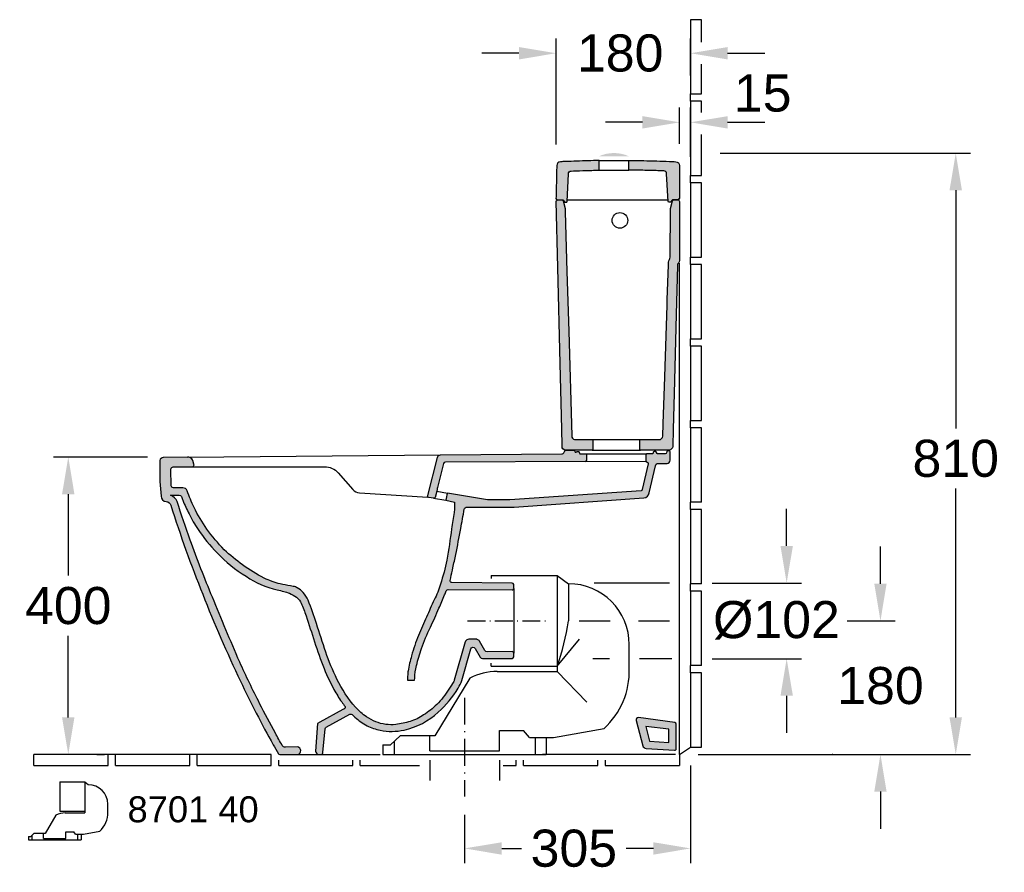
# Model space of a CAD drawing. Extents: x 184 to 7780, y -1169 to 3234.
# Tile 4 of 9: x 2303 to 3630, y 865 to 2013. Entities that reach past the tile are written whole.
import ezdxf

# ---------------------------------------------------------------- set-up
doc = ezdxf.new("R2010")
doc.units = 0
doc.linetypes.add('ACAD_ISO10W100', pattern=[18.5, 12, -3, 0.5, -3])
doc.layers.get('0').update_dxf_attribs({"linetype": 'CONTINUOUS'})
doc.layers.get('Defpoints').update_dxf_attribs({"linetype": 'CONTINUOUS'})
for name, color, linetype in [('PLANKOPF', 7, 'CONTINUOUS'), ('SCHNITT', 2, 'CONTINUOUS'), ('SCHNITT_Bemassung', 7, 'CONTINUOUS'), ('SCHNITT_Fliesen', 2, 'CONTINUOUS'), ('SCHNITT_Schraffur', 2, 'CONTINUOUS'), ('SCHNITT_Spüler', 7, 'CONTINUOUS')]:
    doc.layers.add(name, color=color, linetype=linetype)
doc.styles.get("Standard").update_dxf_attribs({"font": 'arial.ttf'})
doc.styles.add('STYL2', font='arial.ttf')
doc.dimstyles.get("Standard").update_dxf_attribs({"dimscale": 0, "dimtxt": 50, "dimasz": 50, "dimexe": 20, "dimexo": 25, "dimgap": 15, "dimtad": 0, "dimtih": 1, "dimtoh": 1, "dimdec": 0, "dimdsep": 46, "dimtxsty": 'STYL2', "dimcen": 3, "dimclrd": 256, "dimclre": 256, "dimclrt": 256, "dimadec": 0, "dimazin": 0, "dimtfac": 1, "dimtdec": 0, "dimtofl": 0, "dimtmove": 0, "dimatfit": 3, "dimfxl": 0, "dimtolj": 1, "dimtzin": 0, "dimarcsym": 0})

# ---------------------------------------------------------------- blocks, each defined once
blk = doc.blocks.new('*D18')
at = {"layer": 'Defpoints', "color": 0, "linetype": 'Continuous'}
for p in [(2500.5, 1424), (2368.6, 1023.3), (2532.2, 1023.3)]:
    blk.add_point(p, dxfattribs=at)
at = {"layer": 'SCHNITT_Bemassung', "linetype": 'Continuous', "lineweight": -2}
for p, q in [((2475.5, 1424), (2348.6, 1424)), ((2368.6, 1374), (2368.6, 1264.2)), ((2368.6, 1073.3), (2368.6, 1183.1)), ((2507.2, 1023.3), (2348.6, 1023.3))]:
    blk.add_line(p, q, dxfattribs=at)
at = {"layer": 'SCHNITT_Bemassung', "linetype": 'Continuous'}
for points in [[(2360.2, 1374), (2376.9, 1374), (2368.6, 1424)], [(2360.2, 1073.3), (2376.9, 1073.3), (2368.6, 1023.3)]]:
    blk.add_solid(points, dxfattribs=at)
at = {"layer": 'SCHNITT_Bemassung', "linetype": 'Continuous', "insert": (2368.6, 1223.6), "char_height": 50, "attachment_point": 5, "style": 'STYL2'}
blk.add_mtext('\\A1;400', dxfattribs=at)
blk = doc.blocks.new('*D19')
at = {"layer": 'Defpoints', "color": 0, "linetype": 'Continuous'}
for p in [(3222.2, 1833.4), (3192.5, 1023.3), (3564.7, 1023.3)]:
    blk.add_point(p, dxfattribs=at)
at = {"layer": 'SCHNITT_Bemassung', "linetype": 'Continuous', "lineweight": -2}
for p, q in [((3247.2, 1833.4), (3584.7, 1833.4)), ((3564.7, 1783.4), (3564.7, 1462.6)), ((3564.7, 1073.3), (3564.7, 1381.5)), ((3217.5, 1023.3), (3584.7, 1023.3))]:
    blk.add_line(p, q, dxfattribs=at)
at = {"layer": 'SCHNITT_Bemassung', "linetype": 'Continuous'}
for points in [[(3556.3, 1783.4), (3573, 1783.4), (3564.7, 1833.4)], [(3556.3, 1073.3), (3573, 1073.3), (3564.7, 1023.3)]]:
    blk.add_solid(points, dxfattribs=at)
at = {"layer": 'SCHNITT_Bemassung', "linetype": 'Continuous', "insert": (3564.7, 1422), "char_height": 50, "attachment_point": 5, "style": 'STYL2'}
blk.add_mtext('\\A1;810', dxfattribs=at)
blk = doc.blocks.new('*D20')
at = {"layer": 'Defpoints', "color": 0, "linetype": 'Continuous'}
for p in [(3207.2, 1968.1), (3207.2, 1913.3), (3026, 1820.3)]:
    blk.add_point(p, dxfattribs=at)
at = {"layer": 'SCHNITT_Bemassung', "linetype": 'Continuous', "lineweight": -2}
for p, q in [((3026, 1845.3), (3026, 1988.1)), ((3207.2, 1938.3), (3207.2, 1988.1)), ((2976, 1968.1), (2926, 1968.1)), ((3257.2, 1968.1), (3307.2, 1968.1))]:
    blk.add_line(p, q, dxfattribs=at)
at = {"layer": 'SCHNITT_Bemassung', "linetype": 'Continuous'}
for points in [[(2976, 1976.4), (2976, 1959.7), (3026, 1968.1)], [(3257.2, 1976.4), (3257.2, 1959.7), (3207.2, 1968.1)]]:
    blk.add_solid(points, dxfattribs=at)
at = {"layer": 'SCHNITT_Bemassung', "linetype": 'Continuous', "insert": (3112.4, 1968.1), "char_height": 50, "attachment_point": 5, "style": 'STYL2'}
blk.add_mtext('\\A1;180', dxfattribs=at)
blk = doc.blocks.new('*D21')
at = {"layer": 'Defpoints', "color": 0, "linetype": 'Continuous'}
for p in [(3207.2, 1875), (3192.5, 1821), (3207.2, 1803.3)]:
    blk.add_point(p, dxfattribs=at)
at = {"layer": 'SCHNITT_Bemassung', "linetype": 'Continuous', "lineweight": -2}
for p, q in [((3192.5, 1846), (3192.5, 1895)), ((3207.2, 1828.3), (3207.2, 1895)), ((3142.5, 1875), (3092.5, 1875)), ((3257.2, 1875), (3307.2, 1875))]:
    blk.add_line(p, q, dxfattribs=at)
at = {"layer": 'SCHNITT_Bemassung', "linetype": 'Continuous'}
for points in [[(3142.5, 1883.3), (3142.5, 1866.6), (3192.5, 1875)], [(3257.2, 1883.3), (3257.2, 1866.6), (3207.2, 1875)]]:
    blk.add_solid(points, dxfattribs=at)
at = {"layer": 'SCHNITT_Bemassung', "linetype": 'Continuous', "insert": (3304.5, 1914.1), "char_height": 50, "attachment_point": 5, "style": 'STYL2'}
blk.add_mtext('\\A1;15', dxfattribs=at)
blk = doc.blocks.new('*D6')
at = {"layer": 'Defpoints', "color": 0, "linetype": 'Continuous'}
for p in [(3207.2, 1033.3), (2902.7, 966.8), (3207.2, 896.7)]:
    blk.add_point(p, dxfattribs=at)
at = {"layer": 'SCHNITT_Bemassung', "linetype": 'Continuous', "lineweight": -2}
for p, q in [((3207.2, 1008.3), (3207.2, 876.7)), ((2902.7, 941.8), (2902.7, 876.7)), ((2952.7, 896.7), (2979.6, 896.7)), ((3157.2, 896.7), (3120.4, 896.7))]:
    blk.add_line(p, q, dxfattribs=at)
at = {"layer": 'SCHNITT_Bemassung', "linetype": 'Continuous'}
for points in [[(2952.7, 905), (2952.7, 888.3), (2902.7, 896.7)], [(3157.2, 905), (3157.2, 888.3), (3207.2, 896.7)]]:
    blk.add_solid(points, dxfattribs=at)
at = {"layer": 'SCHNITT_Bemassung', "linetype": 'Continuous', "insert": (3050, 896.7), "char_height": 50, "attachment_point": 5, "style": 'STYL2'}
blk.add_mtext('\\A1;305', dxfattribs=at)
blk = doc.blocks.new('*D7')
at = {"layer": 'Defpoints', "color": 0, "linetype": 'Continuous'}
for p in [(3408.1, 1203.3), (3463.2, 1203.3), (3217.5, 1023.3)]:
    blk.add_point(p, dxfattribs=at)
at = {"layer": 'SCHNITT_Bemassung', "linetype": 'Continuous', "lineweight": -2}
for p, q in [((3463.2, 1253.3), (3463.2, 1303.3)), ((3433.1, 1203.3), (3483.2, 1203.3)), ((3242.5, 1023.3), (3483.2, 1023.3)), ((3463.2, 973.3), (3463.2, 923.3))]:
    blk.add_line(p, q, dxfattribs=at)
at = {"layer": 'SCHNITT_Bemassung', "linetype": 'Continuous'}
for points in [[(3454.9, 1253.3), (3471.5, 1253.3), (3463.2, 1203.3)], [(3454.9, 973.3), (3471.5, 973.3), (3463.2, 1023.3)]]:
    blk.add_solid(points, dxfattribs=at)
at = {"layer": 'SCHNITT_Bemassung', "linetype": 'Continuous', "insert": (3463.2, 1115.8), "char_height": 50, "attachment_point": 5, "style": 'STYL2'}
blk.add_mtext('\\A1;180', dxfattribs=at)

msp = doc.modelspace()

# ---------------------------------------------------------------- hatches: boundary and pattern name
at = {"layer": 'SCHNITT_Schraffur', "linetype": 'Continuous'}
h = msp.add_hatch(color=256, dxfattribs=at)
h.dxf.hatch_style = 1
h.paths.add_polyline_path([(3026, 1768.5), (3026, 1768.5, -0.396649), (3027.9, 1770.5), (3027.9, 1770.7, -0.471693), (3025.9, 1773.1, -0.000972), (3026.4, 1792.9, -0.001012), (3026.8, 1809.8, -0.011304), (3027, 1816.9, -0.379593), (3031.8, 1821.8, -0.012398), (3038.9, 1822.1, -0.00226), (3053.7, 1822.7, -0.00244), (3069.6, 1823.2, -0.003497), (3083.1, 1823.5), (3083.9, 1823.5), (3083.9, 1810.5, 0.001497), (3074.2, 1810.3, 0.002526), (3057.8, 1809.8, 0.001753), (3046.5, 1809.4, 0.38954), (3042.6, 1805.6), (3040.9, 1768.2, -0.400971), (3039.9, 1767.2), (3038.7, 1767.2, -0.238569), (3037.5, 1767.9), (3035.7, 1770.3, 0.428807), (3034.2, 1770.5, -0.279539), (3035.4, 1769.4), (3038.3, 1758.7), (3038.3, 1758.5, 0.060009), (3038.2, 1758.9), (3035.4, 1769.4, 0.337617), (3033.9, 1770.5), (3028.1, 1770.5, 0.430735)])
h = msp.add_hatch(color=256, dxfattribs=at)
h.dxf.hatch_style = 1
h.paths.add_polyline_path([(3192.2, 1816.9, 0.399388), (3187.5, 1821.9, 0.002281), (3178.7, 1822.3, 0.001686), (3161.6, 1822.9, 0.003608), (3144.1, 1823.4, 0.000795), (3132.8, 1823.5, 0.002358), (3124.3, 1823.6), (3124.3, 1810.6, -0.002589), (3140.6, 1810.4, -0.003047), (3160.8, 1809.9, -0.001675), (3171.1, 1809.6, -0.385201), (3175, 1805.8), (3177.3, 1768.2, 0.40197), (3178.2, 1767.4), (3180, 1767.5, 0.232014), (3180.9, 1768), (3182.5, 1770.3, -0.247182), (3183.3, 1770.7), (3190.2, 1770.7, 0.41421), (3192.2, 1772.7)])
h = msp.add_hatch(color=256, dxfattribs=at)
h.dxf.hatch_style = 1
h.paths.add_polyline_path([(3043, 1593.6), (3040.7, 1673.9), (3038.4, 1754.3), (3038.3, 1758.5, 0.060009), (3038.2, 1758.9), (3035.4, 1769.4, 0.337617), (3033.9, 1770.5), (3028.1, 1770.5, 0.430735), (3026, 1768.5), (3028.2, 1679.4), (3031.4, 1550), (3033.6, 1461.5), (3034.1, 1439.5), (3034.1, 1437.6, 0.383951), (3038.7, 1433.5), (3074.8, 1433.5, 0.39201), (3075.7, 1434.5), (3075.7, 1447.5), (3050.8, 1447.5, -0.321754), (3047.1, 1452.4)])
h = msp.add_hatch(color=256, dxfattribs=at)
h.dxf.hatch_style = 1
h.paths.add_polyline_path([(3192.2, 1768.5, 0.414217), (3190.2, 1770.5), (3184.6, 1770.5, 0.345795), (3183.1, 1769.4), (3180.2, 1758.9, 0.071397), (3180.2, 1758.3), (3179.8, 1693.4, -0.152152), (3178.7, 1690, 0.145103), (3177.6, 1686.7), (3177.5, 1682.7), (3175.9, 1636.1), (3175.6, 1628.6), (3172.4, 1532.2), (3170.2, 1468.8), (3169.7, 1452.3, -0.404356), (3164.7, 1447.5), (3138.7, 1447.5), (3138.7, 1434.5, 0.436772), (3139.8, 1433.5), (3178.3, 1433.5, 0.406764), (3183.3, 1438.4), (3183.9, 1461.8), (3185.1, 1509.8), (3187.8, 1615.9), (3189.5, 1682, -0.185236), (3190.9, 1685.3, 0.191837), (3192.2, 1688.8)])
h = msp.add_hatch(color=256, dxfattribs=at)
h.dxf.hatch_style = 1
h.paths.add_polyline_path([(2510.1, 1410.7), (2536.1, 1411, 0.389311), (2538.1, 1413.5, 0.039494), (2537.8, 1414.5), (2536.4, 1418.8, 0.348198), (2529.3, 1424), (2495.9, 1423.3, 0.365464), (2492.2, 1419.5, 0.007744), (2491.9, 1410.9, 0.030768), (2493.8, 1370.2, 0.33986), (2500.6, 1363.9, -0.318323), (2506.6, 1359.2, 0.03259), (2600.6, 1122, 0.018272), (2644.9, 1036.4, 0.002651), (2651.9, 1024.3, 0.28041), (2653.7, 1023.3), (2669.9, 1023.3, -0.00013), (2676, 1023.3), (2678.3, 1023.3, 0.956188), (2675.3, 1033.4), (2661.3, 1033.3, -0.371832), (2657, 1035.4, -0.003607), (2647.7, 1051.9, -0.008642), (2626.5, 1091.9, -0.011746), (2599.7, 1147.8, -0.006828), (2562.8, 1235.1, -0.010772), (2532.9, 1312.2, -0.008866), (2515.4, 1364.1, 0.205344), (2506.3, 1372.6), (2517.7, 1372.6, -0.386906), (2521.6, 1369.5, 0.004714), (2523, 1365.7, 0.025152), (2532, 1346.2, 0.026952), (2543.5, 1326.5, 0.047593), (2569.1, 1295, 0.065054), (2608.3, 1263.3, 0.10027), (2650.1, 1245.2, -0.006501), (2658.4, 1243.1, -0.01711), (2664.6, 1241.2, -0.086592), (2676.2, 1235.1, -0.054305), (2680.2, 1231, -0.064258), (2687.6, 1214.4, -0.006131), (2699.3, 1178.7, 0.015512), (2711.6, 1143.4, 0.033759), (2727.1, 1110.1, 0.025183), (2737.1, 1094.1, 0.012217), (2741.5, 1088, -0.515939), (2740.7, 1084.9, 0.003426), (2738.3, 1083.6), (2707.7, 1066.6), (2704.5, 1065.2), (2701.9, 1027.8, 0.471636), (2708.4, 1023.3), (2709.3, 1023.3, 0.347553), (2711.8, 1026), (2714.8, 1059.4), (2747.4, 1077.2, -0.415122), (2751.8, 1076.5, 0.010463), (2755, 1073.5, 0.067486), (2771.3, 1062, 0.067466), (2788.9, 1055.9, 0.104786), (2821.1, 1056.2, 0.13138), (2867.3, 1080.3, 0.080824), (2893.9, 1112.6, 0.034976), (2899.2, 1123.1), (2911.3, 1165.6, -0.665427), (2916.8, 1166.2), (2923.6, 1154.3, 0.272638), (2926.7, 1152.5), (2967, 1152.8, 0.41166), (2969, 1154.8), (2969, 1159.8, 0.416315), (2967, 1161.8), (2933, 1161.6, -0.27222), (2930, 1163.4), (2922.8, 1175.9, 0.205157), (2919.7, 1178.3, 0.064224), (2918.4, 1178.5), (2908.2, 1178.5, 0.275035), (2904, 1175.9, 0.057368), (2903.6, 1174.9), (2888.8, 1122.9, -0.013332), (2881.6, 1111.3, -0.052367), (2865.3, 1090.7, -0.048905), (2847.5, 1076.5, -0.058996), (2829.3, 1067.6, -0.012367), (2810.1, 1063.6, -0.05415), (2796.4, 1063.8, -0.114081), (2770.2, 1074.2, -0.056876), (2755.8, 1086.8, -0.069931), (2730.7, 1124.8, -0.032198), (2715.3, 1162.2, -0.005699), (2703.1, 1199.7, 0.026093), (2691.8, 1231, 0.071975), (2685, 1241.7, 0.092946), (2677.3, 1247.8, 0.071442), (2670.8, 1250.1, -0.015357), (2654.2, 1253, -0.046929), (2632.5, 1260.9, -0.030958), (2603.4, 1278.7, -0.029067), (2578.7, 1299.2, -0.036366), (2555.4, 1327, -0.04201), (2538.2, 1356, -0.028318), (2528.9, 1378.6, 0.280888), (2522.8, 1382.6, 0.018937), (2510.7, 1382.6, -0.416494), (2507.4, 1385.4), (2506.9, 1404.8, -0.481835)])
h = msp.add_hatch(color=256, dxfattribs=at)
h.dxf.hatch_style = 1
h.paths.add_polyline_path([(3144.1, 1368.9, 0.36323), (3151.4, 1376), (3159.9, 1412.4, -0.333391), (3163.4, 1415.4), (3175.6, 1415.5, 0.390462), (3179.9, 1419.6), (3179.6, 1431, 0.449164), (3177.9, 1432.4), (3176.4, 1432.5, 0.404286), (3175.3, 1431.6), (3174.9, 1429.8, -0.317562), (3173.2, 1428.2), (3163.1, 1428.2, -0.238246), (3162.3, 1428.6), (3160.9, 1431, 0.267949), (3160, 1431.5), (3158.1, 1431.5, 0.378866), (3157.1, 1430.6), (3156.9, 1429.1, -0.378899), (3155.9, 1428.2), (3148.2, 1428.2, 0.420834), (3147.2, 1427.2), (3147.2, 1419.2, 0.342872), (3148.7, 1417.3, -0.407589), (3150.2, 1414.9), (3142.1, 1380.2, -0.307118), (3140.5, 1378.6), (2963.7, 1366.3), (2933.4, 1366.3), (2879.5, 1375.4, 0.020122), (2877.3, 1365.7), (2889.1, 1363.4), (2889.2, 1353.7), (2888.5, 1349.5, 0.006654), (2885.3, 1327.4, -0.01216), (2878.6, 1285.2, -0.039972), (2870.1, 1252.6, -0.042888), (2861.9, 1231.6, 0.011384), (2851.4, 1208.5, -0.004825), (2840.5, 1183.7, 0.026382), (2831.3, 1156.2, 0.037385), (2826.6, 1135.8, 0.011936), (2826.1, 1130.8, 0.014254), (2825.8, 1123.6), (2835.4, 1123.6), (2835.5, 1125.9, -0.058354), (2837.9, 1143, -0.01759), (2844.8, 1166, -0.030274), (2856.6, 1194.9, 0.008711), (2868.2, 1220.3, 0.005955), (2875.8, 1238.2, 0.011857), (2877.9, 1243.7, -0.31643), (2880.7, 1245.7), (2967, 1245.1, 0.41634), (2969, 1247.1), (2969, 1252.1, 0.41166), (2967, 1254.1), (2885.4, 1254.8, -0.478932), (2883.2, 1257.6, 0.000352), (2884.1, 1261.5, 0.002247), (2887, 1274.7, 0.00291), (2890.8, 1292.5, 0.005853), (2897.5, 1327.6, 0.001595), (2902.2, 1353.7, -0.419935), (2905.9, 1356.3), (2964.1, 1356.3, 0.034921), (2969.7, 1356.6)])
h = msp.add_hatch(color=256, dxfattribs=at)
h.dxf.hatch_style = 1
h.paths.add_polyline_path([(3067.2, 1427.2, 0.414157), (3066.2, 1428.2), (3057.6, 1428.2), (3057.3, 1430.6, 0.378866), (3056.3, 1431.5), (3054.4, 1431.5, 0.105913), (3053.2, 1430.8, -0.575917), (3051.3, 1431.3, -0.044678), (3051.1, 1432.1, 0.380174), (3049.8, 1433.2), (3040, 1433.2, 0.32441), (3036.8, 1430.6, -0.34566), (3033.9, 1428.2), (2870.2, 1427.2, 0.292776), (2866.2, 1423.5), (2852.9, 1371.7, 0.403594), (2854.4, 1369.7), (2861.3, 1368.5, 0.381424), (2863.1, 1369.9), (2865.2, 1377.9), (2865.6, 1380.1, 0.052684), (2866.1, 1382.8), (2874.5, 1415.4, -0.341925), (2876.9, 1417.3), (3065.2, 1418.2, 0.408038), (3067.2, 1420.2)])
h = msp.add_hatch(color=256, dxfattribs=at)
h.dxf.hatch_style = 1
h.paths.add_polyline_path([(3186.2, 1066.3), (3137.3, 1072.9, 0.533833), (3134, 1069.1), (3142.9, 1035.1, 0.323211), (3147.4, 1031.4), (3185.8, 1028.9, 0.433668), (3187.9, 1030.9), (3187.9, 1064.3, 0.375303)])
h.paths.add_polyline_path([(3146.9, 1061.1), (3177.9, 1057.3), (3177.9, 1039.4), (3151.8, 1041.1)], flags=16)
at = {"layer": 'SCHNITT_Spüler'}
h = msp.add_hatch(color=7, dxfattribs=at)
edge = h.paths.add_edge_path()
edge.add_line((3084, 1829.3), (3124, 1829.3))
edge.add_arc((3104, 1784.4), 49.2, 66, 114)

# ---------------------------------------------------------------- linework, layer by layer
at = {"linetype": 'Continuous'}
for p, q in [((3178.9, 1254.3), (3077.5, 1254.3)), ((3057.3, 1203.3), (3098.9, 1203.3)), ((3137.3, 1203.3), (3178.9, 1203.3)), ((3098.2, 1152.3), (3075.4, 1152.3)), ((3182.1, 1152.3), (3138.3, 1152.3))]:
    msp.add_line(p, q, dxfattribs=at)
at = {"color": 3, "ltscale": 0.5}
for p, q in [((2357.4, 986.2), (2390.7, 986.2)), ((2357.4, 986.2), (2357.4, 946.9)), ((2390.7, 986.2), (2390.7, 946.9)), ((2390.7, 986.2), (2395.5, 982.7)), ((2422, 945.8), (2422, 956.2)), ((2357.4, 946.9), (2390.7, 946.9)), ((2364.6, 944.6), (2390.7, 944.6)), ((2351.7, 941.7), (2337.5, 916.6)), ((2322.3, 916.6), (2318.1, 912.7)), ((2337.5, 916.6), (2322.3, 916.6)), ((2335.2, 910.1), (2335.2, 916.6)), ((2365.5, 910.1), (2365.5, 918.9)), ((2365.5, 918.9), (2376, 918.9)), ((2378.5, 915.9), (2376, 918.9)), ((2378.5, 915.9), (2389.1, 915.9)), ((2381, 915.9), (2381, 908.5)), ((2385.9, 915.9), (2385.9, 908.5)), ((2389.1, 915.9), (2411, 919.8)), ((2314.9, 912.7), (2314.9, 908.5)), ((2314.9, 912.7), (2318.1, 912.7)), ((2314.9, 908.5), (2385.9, 908.5)), ((2319.7, 914.3), (2319.7, 908.5)), ((2335.2, 910.1), (2365.5, 910.1))]:
    msp.add_line(p, q, dxfattribs=at)
msp.add_lwpolyline([(2390.7, 946.9), (2390.7, 944.6)], dxfattribs=at)
for centre, radius, start, end in [((2395.5, 956.2), 26.4, 0, 90), ((2366.1, 907.6), 37, 92.3946, 112.9662), ((2388.3, 944.7), 33.7, 312.3493, 1.8562)]:
    msp.add_arc(centre, radius, start, end, dxfattribs=at)
at = {"layer": 'SCHNITT', "color": 2, "ltscale": 0.5}
msp.add_line((3192.5, 1023.3), (3192.5, 1685.4), dxfattribs=at)
at = {"layer": 'SCHNITT', "color": 2}
for p, q in [((2938.4, 1264.3), (3027.7, 1264.3)), ((2938.4, 1264.3), (2938.4, 1260.3)), ((3027.7, 1264.3), (3042.7, 1253.3)), ((3124.7, 1138.8), (3124.7, 1171.3)), ((2938.4, 1142.3), (2938.4, 1146.2)), ((2938.4, 1142.3), (3027.7, 1142.3)), ((3027.7, 1142.3), (3027.7, 1135.3)), ((2946.7, 1135.3), (3027.7, 1135.3)), ((2910, 1126.3), (2862.7, 1048.3)), ((2949.7, 1028.3), (2949.7, 1055.5)), ((2949.7, 1055.5), (2982.3, 1055.5)), ((2990, 1046.3), (2982.3, 1055.5)), ((3022.7, 1046.3), (3090.7, 1058.3)), ((2792.7, 1036.3), (2792.7, 1023.3)), ((2815.7, 1048.3), (2802.7, 1036.3)), ((2807.7, 1041.3), (2807.7, 1023.3)), ((2862.7, 1048.3), (2815.7, 1048.3)), ((2855.7, 1028.3), (2855.7, 1048.3)), ((2990, 1046.3), (3022.7, 1046.3)), ((2997.7, 1046.3), (2997.7, 1023.3)), ((3012.7, 1046.3), (3012.7, 1023.3)), ((3187.2, 1023.3), (3007.7, 1023.3)), ((2855.7, 1015.8), (2855.7, 988.3)), ((2949.7, 1015.8), (2949.7, 988.3))]:
    msp.add_line(p, q, dxfattribs=at)
at = {"layer": 'SCHNITT', "color": 1}
for p, q in [((3027.7, 1264.3), (3027.7, 1142.3)), ((3042.7, 1253.3), (3042.7, 1203.3)), ((3042.7, 1253.3), (3042.7, 1253.3)), ((3027.7, 1142.3), (3057.7, 1178.8)), ((3027.7, 1135.3), (3067.7, 1093.8)), ((2792.7, 1023.3), (3012.7, 1023.3)), ((2855.7, 1028.3), (2949.7, 1028.3))]:
    msp.add_line(p, q, dxfattribs=at)
at = {"layer": 'SCHNITT', "color": 1, "linetype": 'ACAD_ISO10W100', "ltscale": 2}
msp.add_line((2906.7, 1203.3), (3013.4, 1203.3), dxfattribs=at)
at = {"layer": 'SCHNITT', "color": 1, "linetype": 'ACAD_ISO10W100', "ltscale": 3}
msp.add_line((2902.7, 1099.7), (2902.7, 966.8), dxfattribs=at)
at = {"layer": 'SCHNITT'}
for p, q in [((2792.7, 1036.3), (2802.7, 1036.3)), ((2669.9, 1023.3), (2789, 1023.3))]:
    msp.add_line(p, q, dxfattribs=at)
at = {"layer": 'SCHNITT', "linetype": 'Continuous'}
for points in [[(3083.9, 1810.5), (3083.9, 1823.5), (3083.1, 1823.5, 0.003497), (3069.6, 1823.2, 0.00244), (3053.7, 1822.7, 0.00226), (3038.9, 1822.1, 0.012398), (3031.8, 1821.8, 0.379593), (3027, 1816.9, 0.011304), (3026.8, 1809.8, 0.001012), (3026.4, 1792.9, 0.001005), (3025.9, 1772.4, 0.371403), (3027.9, 1770.7), (3034.9, 1770.7, -0.238572), (3035.7, 1770.3), (3037.5, 1767.9, 0.238567), (3038.7, 1767.2), (3039.9, 1767.2, 0.40097), (3040.9, 1768.2), (3042.6, 1805.6, -0.38954), (3046.5, 1809.4, -0.001753), (3057.8, 1809.8, -0.002526), (3074.2, 1810.3, -0.001497), (3083.9, 1810.5, 3.588012)], [(3124.3, 1810.6), (3124.3, 1823.6), (3124.7, 1823.6, -0.002257), (3132.8, 1823.5, -0.000795), (3144.1, 1823.4, -0.003608), (3161.6, 1822.9, -0.001686), (3178.7, 1822.3, -0.002281), (3187.5, 1821.9, -0.399388), (3192.2, 1816.9), (3192.2, 1772.7, -0.41421), (3190.2, 1770.7), (3183.3, 1770.7, 0.247182), (3182.5, 1770.3), (3180.9, 1768, -0.247427), (3179.9, 1767.5), (3178.2, 1767.4, -0.40197), (3177.3, 1768.2), (3175, 1805.8, 0.385201), (3171.1, 1809.6, 0.001675), (3160.8, 1809.9, 0.003047), (3140.6, 1810.4, 0.002589), (3124.3, 1810.6, -8.917275)], [(3043, 1593.6), (3047.1, 1452.4, 0.321754), (3050.8, 1447.5), (3075.7, 1447.5), (3075.7, 1447.5), (3075.7, 1434.5, -0.39201), (3074.8, 1433.5), (3038.7, 1433.5, -0.430255), (3034.1, 1438.4), (3034.1, 1439.5), (3033.6, 1461.5), (3031.4, 1550), (3028.2, 1679.4), (3026, 1768.5, -0.396586), (3027.9, 1770.5), (3033.9, 1770.5, -0.337614), (3035.4, 1769.4), (3038.2, 1758.9, -0.060009), (3038.3, 1758.5), (3038.4, 1754.3), (3040.7, 1673.9), (3043, 1593.6)], [(2535.6, 1410.9), (2713.9, 1411, -0.216392), (2732.4, 1402.6), (2751.9, 1380.1, 0.220362), (2761.2, 1376), (2853.3, 1370)], [(3187.9, 1030.9), (3187.9, 1064.3, 0.375303), (3186.2, 1066.3), (3137.3, 1072.9, 0.533833), (3134, 1069.1), (3142.9, 1035.1, 0.323211), (3147.4, 1031.4), (3185.8, 1028.9, 0.433644), (3187.9, 1030.9, 0.073993)]]:
    msp.add_lwpolyline(points, format="xyb", dxfattribs=at)
at = {"layer": 'SCHNITT', "color": 1}
for points in [[(3083.9, 1823.5), (3124.3, 1823.6)], [(3083.9, 1810.5), (3124.3, 1810.6)], [(3041, 1770.7), (3177.2, 1770.7)], [(3075.7, 1447.5), (3138.7, 1447.5)], [(3074.7, 1433.5), (3139.7, 1433.5)], [(3066.2, 1428.2), (3148.2, 1428.2)]]:
    msp.add_lwpolyline(points, dxfattribs=at)
at = {"layer": 'SCHNITT', "linetype": 'Continuous', "flags": 128}
for points in [[(3175.6, 1628.6), (3175.9, 1636.1), (3177.5, 1682.7), (3177.5, 1682.7), (3177.6, 1686.7, -0.145103), (3178.7, 1690, 0.152152), (3179.8, 1693.4), (3180.2, 1758.3, -0.071397), (3180.2, 1758.9), (3183.1, 1769.4, -0.338033), (3184.6, 1770.5), (3190.2, 1770.5, -0.414214), (3192.2, 1768.5), (3192.2, 1688.8, -0.191837), (3190.9, 1685.3, 0.185236), (3189.5, 1682), (3187.8, 1615.9)], [(3187.8, 1615.9), (3185.1, 1509.8), (3183.9, 1461.8), (3183.3, 1438.4, -0.406764), (3178.3, 1433.5), (3139.6, 1433.5, -0.39201), (3138.7, 1434.5), (3138.7, 1447.5), (3138.7, 1447.5), (3164.7, 1447.5, 0.404356), (3169.7, 1452.3), (3170.2, 1468.8), (3172.4, 1532.2), (3175.6, 1628.6)]]:
    msp.add_lwpolyline(points, format="xyb", dxfattribs=at)
at = {"layer": 'SCHNITT', "color": 2, "ltscale": 0.5}
msp.add_lwpolyline([(2510.1, 1410.7), (2535.4, 1410.9, 0.478621), (2538.1, 1413.5, 0.039494), (2537.8, 1414.5), (2536.4, 1419.4, 0.070436), (2535.1, 1421.4, 0.237775), (2529.3, 1424), (2496.5, 1423.3, 0.404137), (2492.2, 1419.5, 0.007744), (2491.9, 1410.9, 0.030092), (2493.7, 1371.1, 0.37305), (2500.6, 1363.9, -0.318323), (2506.6, 1359.2, 0.03259), (2600.6, 1122, 0.018272), (2644.9, 1036.4, 0.002651), (2651.9, 1024.3, 0.248626), (2653.5, 1023.3), (2669.9, 1023.3, -0.00013), (2676, 1023.3), (2678.3, 1023.3, 0.748989), (2677.8, 1033.4), (2661.3, 1033.3, -0.371832), (2657, 1035.4, -0.003607), (2647.7, 1051.9, -0.008642), (2626.5, 1091.9, -0.011746), (2599.7, 1147.8, -0.006828), (2562.8, 1235.1, -0.010772), (2532.9, 1312.2, -0.008866), (2515.4, 1364.1, 0.205344), (2506.3, 1372.6), (2518.2, 1372.6, -0.243097), (2521.1, 1370.9, 0.006394), (2523, 1365.7, 0.023473), (2531.3, 1347.4, 0.02865), (2543.5, 1326.5, 0.047593), (2569.1, 1295, 0.065054), (2608.3, 1263.3, 0.10027), (2650.1, 1245.2, -0.006994), (2659, 1242.9, -0.021228), (2666.7, 1240.5, -0.071938), (2676.2, 1235.1, -0.054305), (2680.2, 1231, -0.064258), (2687.6, 1214.4, -0.005991), (2699, 1179.6, 0.015867), (2711.6, 1143.4, 0.033023), (2726.7, 1110.8, 0.026248), (2737.1, 1094.1, 0.012536), (2741.6, 1087.9, -0.413052), (2741.2, 1085.1, 0.003508), (2738.6, 1083.8), (2707.7, 1066.6), (2704.5, 1065.2), (2701.9, 1027.8, 0.309926), (2705.6, 1023.3), (2709.3, 1023.3, 0.347385), (2711.8, 1026), (2714.6, 1057.8, -0.251195), (2716.2, 1060.2), (2748.2, 1077.6, -0.252342), (2751.2, 1077.2, 0.003727), (2752.3, 1076.1, 0.008946), (2755, 1073.5, 0.067486), (2771.3, 1062, 0.067466), (2788.9, 1055.9, 0.104786), (2821.1, 1056.2, 0.13138), (2867.3, 1080.3, 0.080824), (2893.9, 1112.6, 0.034976), (2899.2, 1123.1), (2911.3, 1165.6, -0.665427), (2916.8, 1166.2), (2923.6, 1154.3, 0.272638), (2926.7, 1152.5), (2967, 1152.8, 0.41166), (2969, 1154.8), (2969, 1159.8, 0.416315), (2967, 1161.8), (2933, 1161.6, -0.27222), (2930, 1163.4), (2922.8, 1175.9, 0.205157), (2919.7, 1178.3, 0.056087), (2918.5, 1178.5), (2908.5, 1178.5, 0.287493), (2904, 1175.9, 0.05688), (2903.6, 1174.9), (2888.9, 1123.3, -0.095376), (2888.1, 1121.7, -0.011967), (2881.6, 1111.3, -0.052367), (2865.3, 1090.7, -0.048905), (2847.5, 1076.5, -0.058996), (2829.3, 1067.6, -0.012367), (2810.1, 1063.6, -0.05415), (2796.4, 1063.8, -0.111876), (2770.7, 1073.9, -0.058492), (2755.8, 1086.8, -0.069931), (2730.7, 1124.8, -0.031503), (2715.6, 1161.3, -0.005825), (2703.1, 1199.7, 0.026093), (2691.8, 1231, 0.071975), (2685, 1241.7, 0.092946), (2677.3, 1247.8, 0.059647), (2671.9, 1249.8), (2667.9, 1250.5, -0.01271), (2654.2, 1253, -0.046929), (2632.5, 1260.9, -0.030958), (2603.4, 1278.7, -0.029067), (2578.7, 1299.2, -0.036366), (2555.4, 1327, -0.04201), (2538.2, 1356, -0.028318), (2528.9, 1378.6, 0.280888), (2522.8, 1382.6, 0.019292), (2510.4, 1382.6, -0.394304), (2507.4, 1385.4), (2506.8, 1407.9, -0.26656)], format="xyb", close=True, dxfattribs=at)
at = {"layer": 'SCHNITT', "linetype": 'Continuous'}
for points in [[(2529.6, 1424), (2870.2, 1427.2)], [(3177.9, 1057.3), (3146.9, 1061.1), (3151.8, 1041.1), (3177.9, 1039.4), (3177.9, 1057.3)]]:
    msp.add_lwpolyline(points, dxfattribs=at)
at = {"layer": 'SCHNITT', "linetype": 'Continuous', "elevation": 0}
for points in [[(2835.4, 1123.6), (2835.5, 1125.9, -0.058354), (2837.9, 1143, -0.01759), (2844.8, 1166, -0.030274), (2856.6, 1194.9, 0.008711), (2868.2, 1220.3, 0.005955), (2875.8, 1238.2, 0.011857), (2877.9, 1243.7, -0.322133), (2880.8, 1245.7), (2967, 1245.1, 0.416294), (2969, 1247.1), (2969, 1252.1, 0.41166), (2967, 1254.1), (2885.4, 1254.8, -0.478932), (2883.2, 1257.6, 0.000352), (2884.1, 1261.5, 0.002247), (2887, 1274.7, 0.00291), (2890.8, 1292.5, 0.005853), (2897.5, 1327.6, 0.001595), (2902.2, 1353.7, -0.419935), (2905.9, 1356.3), (2964.1, 1356.3, 0.034921), (2969.7, 1356.6), (3144.1, 1368.9, 0.36323), (3151.4, 1376), (3159.9, 1412.4, -0.333391), (3163.4, 1415.4), (3175.6, 1415.5, 0.390462), (3179.9, 1419.6), (3179.6, 1431, 0.333094), (3178.5, 1432.4), (3176.4, 1432.5, 0.404286), (3175.3, 1431.6), (3174.9, 1429.8, -0.317562), (3173.2, 1428.2), (3163.1, 1428.2, -0.299128), (3162.1, 1428.8), (3160.9, 1431, 0.267949), (3160, 1431.5), (3158.1, 1431.5, 0.378866), (3157.1, 1430.6), (3156.9, 1429.1, -0.378921), (3155.9, 1428.2), (3148.2, 1428.2, 0.420834), (3147.2, 1427.2), (3147.2, 1419.2, 0.342872), (3148.7, 1417.3, -0.407589), (3150.2, 1414.9), (3142.1, 1380.2, -0.307118), (3140.5, 1378.6), (2963.7, 1366.3), (2933.4, 1366.3), (2879.5, 1375.4, 0.020122), (2877.3, 1365.7), (2889.1, 1363.4), (2889.2, 1353.7), (2888.5, 1349.5, 0.006654), (2885.3, 1327.4, -0.01216), (2878.6, 1285.2, -0.039972), (2870.1, 1252.6, -0.042888), (2861.9, 1231.6, 0.011384), (2851.4, 1208.5, -0.004825), (2840.5, 1183.7, 0.026382), (2831.3, 1156.2, 0.037385), (2826.6, 1135.8, 0.012662), (2826.1, 1130.5, 0.013646), (2825.8, 1123.6), (2835.4, 1123.6)], [(2853, 1372.1), (2866.2, 1423.5, -0.292776), (2870.2, 1427.2), (3033.9, 1428.2, 0.337206), (3036.8, 1430.5, -0.331666), (3040, 1433.2), (3049.8, 1433.2, -0.380174), (3051.1, 1432.1, 0.044678), (3051.3, 1431.3, 0.260223), (3052, 1430.5, 0.2565), (3053.4, 1430.9, -0.08514), (3054.4, 1431.5), (3056.3, 1431.5, -0.378866), (3057.3, 1430.6), (3057.5, 1429.1, 0.378811), (3058.5, 1428.2), (3066.2, 1428.2, -0.414155), (3067.2, 1427.2), (3067.2, 1420.2, -0.417637), (3065.2, 1418.2), (2876.9, 1417.3, 0.341925), (2874.5, 1415.4), (2866.1, 1382.8, -0.052684), (2865.6, 1380.1), (2865.2, 1377.9, -0.050865), (2864.8, 1376.2), (2863.1, 1369.7, -0.399732), (2860.9, 1368.5), (2854.4, 1369.7, -0.473888), (2853, 1372.1, 21.257662)]]:
    msp.add_lwpolyline(points, format="xyb", dxfattribs=at)
at = {"layer": 'SCHNITT', "color": 1, "elevation": 0}
for points in [[(3065.2, 1418.2), (3147.4, 1418.3)], [(2860.9, 1368.5), (2877.3, 1365.7)], [(2865.2, 1378), (2879.5, 1375.4)]]:
    msp.add_lwpolyline(points, dxfattribs=at)
at = {"layer": 'SCHNITT', "linetype": 'Continuous', "elevation": 0}
msp.add_lwpolyline([(2969, 1247.1), (2969, 1159.8)], dxfattribs=at)
at = {"layer": 'SCHNITT', "linetype": 'Continuous'}
msp.add_circle((3112.1, 1742.9), 10.5, dxfattribs=at)
at = {"layer": 'SCHNITT', "color": 2}
for centre, radius, start, end in [((3042.7, 1171.3), 82, 0, 90), ((2947, 1054.6), 80.6, 90.2031, 117.3328), ((3020.4, 1135.4), 104.3, 312.3493, 1.8562)]:
    msp.add_arc(centre, radius, start, end, dxfattribs=at)
at = {"layer": 'SCHNITT', "color": 1}
msp.add_arc((2692.5, 1257), 354.3, 341.0995, 351.2705, dxfattribs=at)
at = {"layer": 'SCHNITT_Bemassung', "linetype": 'Continuous'}
for p, q in [((3336.8, 1304.3), (3336.8, 1354.3)), ((3242.2, 1152.3), (3356.8, 1152.3)), ((3336.8, 1102.3), (3336.8, 1052.3))]:
    msp.add_line(p, q, dxfattribs=at)
at = {"layer": 'SCHNITT_Bemassung'}
for p, q in [((3236.3, 1254.3), (3356.8, 1254.3)), ((3236.3, 1152.3), (3356.8, 1152.3))]:
    msp.add_line(p, q, dxfattribs=at)
at = {"layer": 'SCHNITT_Bemassung', "linetype": 'ByBlock'}
msp.add_line((3418.5, 1203.3), (3483.2, 1203.3), dxfattribs=at)
at = {"layer": 'SCHNITT_Bemassung'}
msp.add_point((3398.7, 1023.3), dxfattribs=at)
at = {"layer": 'SCHNITT_Bemassung', "linetype": 'Continuous'}
for points in [[(3328.5, 1304.3), (3345.2, 1304.3), (3336.8, 1254.3)], [(3328.5, 1102.3), (3345.2, 1102.3), (3336.8, 1152.3)]]:
    msp.add_solid(points, dxfattribs=at)
at = {"layer": 'SCHNITT_Fliesen'}
for p, q in [((3207.2, 2013.3), (3207.2, 1913.3)), ((3222.2, 2013.3), (3207.2, 2013.3)), ((3222.2, 1982.8), (3222.2, 2013.3)), ((3222.2, 1913.3), (3222.2, 1953.3)), ((3207.2, 1903.3), (3207.2, 1913.3)), ((3207.2, 1913.3), (3222.2, 1913.3)), ((3207.2, 1903.3), (3207.2, 1803.3)), ((3222.2, 1903.3), (3207.2, 1903.3)), ((3222.2, 1888.3), (3222.2, 1903.3)), ((3222.2, 1803.3), (3222.2, 1858.8)), ((3207.2, 1803.3), (3222.2, 1803.3)), ((3207.2, 1793.3), (3207.2, 1803.3)), ((3207.2, 1793.3), (3207.2, 1693.3)), ((3222.2, 1793.3), (3207.2, 1793.3)), ((3222.2, 1693.3), (3222.2, 1793.3)), ((3207.2, 1693.3), (3222.2, 1693.3)), ((3207.2, 1683.3), (3207.2, 1693.3)), ((3207.2, 1683.3), (3207.2, 1583.3)), ((3222.2, 1683.3), (3207.2, 1683.3)), ((3222.2, 1583.3), (3222.2, 1683.3)), ((3207.2, 1573.3), (3207.2, 1583.3)), ((3207.2, 1583.3), (3222.2, 1583.3)), ((3207.2, 1573.3), (3207.2, 1473.3)), ((3222.2, 1573.3), (3207.2, 1573.3)), ((3222.2, 1473.3), (3222.2, 1573.3)), ((3207.2, 1463.3), (3207.2, 1473.3)), ((3207.2, 1473.3), (3222.2, 1473.3)), ((3207.2, 1463.3), (3207.2, 1363.3)), ((3222.2, 1463.3), (3207.2, 1463.3)), ((3222.2, 1363.3), (3222.2, 1463.3)), ((3207.2, 1353.3), (3207.2, 1363.3)), ((3222.2, 1363.3), (3207.2, 1363.3)), ((3207.2, 1353.3), (3207.2, 1253.3)), ((3222.2, 1353.3), (3207.2, 1353.3)), ((3222.2, 1253.3), (3222.2, 1353.3)), ((3207.2, 1243.3), (3207.2, 1253.3)), ((3222.2, 1253.3), (3207.2, 1253.3)), ((3207.2, 1243.3), (3207.2, 1143.3)), ((3222.2, 1243.3), (3207.2, 1243.3)), ((3222.2, 1143.3), (3222.2, 1243.3)), ((3207.2, 1133.3), (3207.2, 1143.3)), ((3222.2, 1143.3), (3207.2, 1143.3)), ((3207.2, 1133.3), (3207.2, 1033.3)), ((3222.2, 1133.3), (3207.2, 1133.3)), ((3222.2, 1033.3), (3222.2, 1133.3)), ((2407.2, 1023.3), (2322.2, 1023.3)), ((2322.2, 1008.3), (2322.2, 1023.3)), ((2407.2, 1023.3), (2417.2, 1023.3)), ((2642.2, 1023.3), (2417.2, 1023.3)), ((2422.2, 1008.3), (2422.2, 1023.3)), ((2432.2, 1008.3), (2432.2, 1023.3)), ((2532.2, 1008.3), (2532.2, 1023.3)), ((2542.2, 1008.3), (2542.2, 1023.3)), ((2642.2, 1008.3), (2642.2, 1023.3)), ((3192.5, 1023.3), (3207.2, 1033.3)), ((3207.2, 1033.3), (3222.2, 1033.3)), ((2652.2, 1008.3), (2652.2, 1015.8)), ((2752.2, 1008.3), (2752.2, 1015.8)), ((2762.2, 1008.3), (2762.2, 1015.8)), ((2972.2, 1008.3), (2972.2, 1015.8)), ((2982.2, 1008.3), (2982.2, 1015.8)), ((3082.2, 1008.3), (3082.2, 1015.8)), ((3092.2, 1015.8), (3092.2, 1008.3)), ((2322.2, 1008.3), (2407.2, 1008.3)), ((2954.7, 1008.3), (2972.2, 1008.3)), ((2982.2, 1008.3), (3082.2, 1008.3)), ((3092.2, 1008.3), (3192.5, 1008.3))]:
    msp.add_line(p, q, dxfattribs=at)
at = {"layer": 'SCHNITT_Fliesen', "color": 2}
for p, q in [((3192.5, 1023.3), (3192.5, 1008.3)), ((2407.2, 1008.3), (2422.2, 1008.3)), ((2432.2, 1008.3), (2532.2, 1008.3)), ((2542.2, 1008.3), (2642.2, 1008.3)), ((2652.2, 1008.3), (2752.2, 1008.3)), ((2762.2, 1008.3), (2842.1, 1008.3))]:
    msp.add_line(p, q, dxfattribs=at)

# ---------------------------------------------------------------- texts
at = {"layer": 'PLANKOPF', "insert": (2448.5, 966.9), "char_height": 35, "width": 265.96, "attachment_point": 1}
msp.add_mtext('8701 40', dxfattribs=at)
at = {"layer": 'SCHNITT_Bemassung', "linetype": 'Continuous'}
msp.add_text('%%C102', height=50, dxfattribs=at).set_placement((3237.6, 1180))

# ---------------------------------------------------------------- dimensions: what is measured, and where the dimension line sits
for base, p1, p2, text, override, picture, middle in [((3207.2, 1968.1), (3026, 1820.3), (3207.2, 1913.3), '180', {"dimscale": 1, "dimtxt": 50, "dimtmove": 0}, '*D20', (3112.4, 1968.1)), ((3207.2, 1875), (3192.5, 1821), (3207.2, 1803.3), '15', {"dimscale": 1, "dimtxt": 50, "dimtmove": 2}, '*D21', (3304.5, 1914.1))]:
    dim = msp.add_linear_dim(base=base, p1=p1, p2=p2, text=text, dimstyle='Standard', override=override, dxfattribs=at)
    dim.commit()
    dim.dimension.update_dxf_attribs({"geometry": picture, "text_midpoint": middle, "dimtype": 160})
for base, p1, p2, override, picture, middle in [((3564.7, 1023.3), (3222.2, 1833.4), (3192.5, 1023.3), {"dimscale": 1, "dimtxt": 50, "dimtmove": 0}, '*D19', (3564.7, 1422)), ((3463.2, 1203.3), (3217.5, 1023.3), (3408.1, 1203.3), {"dimscale": 1, "dimtxt": 50, "dimtmove": 2}, '*D7', (3463.2, 1115.8))]:
    dim = msp.add_linear_dim(base=base, p1=p1, p2=p2, angle=90, dimstyle='Standard', override=override, dxfattribs=at)
    dim.commit()
    dim.dimension.update_dxf_attribs({"geometry": picture, "text_midpoint": middle, "dimtype": 160})
dim = msp.add_linear_dim(base=(2368.6, 1023.3), p1=(2500.5, 1424), p2=(2532.2, 1023.3), angle=90, text='400', dimstyle='Standard', override={"dimscale": 1, "dimtxt": 50, "dimtmove": 0}, dxfattribs=at)
dim.commit()
dim.dimension.update_dxf_attribs({"geometry": '*D18', "text_midpoint": (2368.6, 1223.6), "dimtype": 160})
dim = msp.add_linear_dim(base=(3207.2484, 896.6642), p1=(2902.7153, 966.8032), p2=(3207.2484, 1033.2659), dimstyle='Standard', override={"dimscale": 1, "dimtxt": 50, "dimtmove": 0}, dxfattribs=at)
dim.commit()
dim.dimension.update_dxf_attribs({"geometry": '*D6', "text_midpoint": (3049.9819, 896.6642), "dimtype": 160})

doc.saveas('drawing.dxf')
